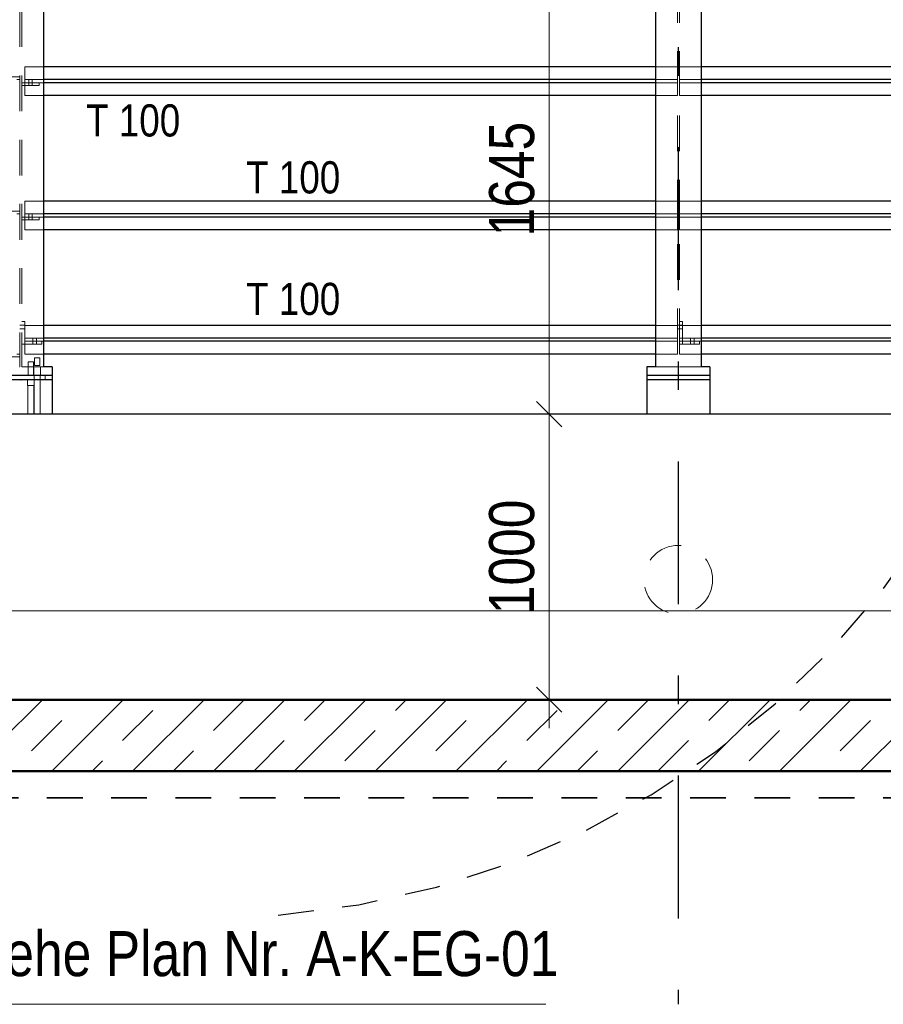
# Model space of a CAD drawing. Header units: millimetres. Extents: x 0 to 96, y -6 to 70.6.
# Tile 51 of 138: x 8.7 to 11.7, y 35 to 38.4. Entities that reach past the tile are written whole.
import ezdxf

# ---------------------------------------------------------------- set-up
doc = ezdxf.new("R2010")
doc.units = ezdxf.units.MM
doc.linetypes.add('DASHDOTX2', pattern=[2, 1, -0.5, 0, -0.5])
doc.linetypes.add('HIDDEN', pattern=[0.375, 0.25, -0.125])
doc.layers.add('Achsen', color=7, linetype='Continuous', lineweight=20)
doc.layers.add('Schraffuren', color=7, linetype='Continuous', lineweight=20)
doc.styles.add('Arial Narrow', font='ARIALN.TTF')
doc.dimstyles.new('Arch_Strakon_dimstyle', dxfattribs={"dimtxt": 15.75, "dimasz": 1, "dimexe": 1.25, "dimexo": 0.0625, "dimgap": 1, "dimtad": 0, "dimdec": 3, "dimzin": 12, "dimdsep": 46, "dimtxsty": 'Arial Narrow', "dimblk": 'Arrowhead_Tick', "dimsah": 1, "dimcen": 0, "dimse1": 1, "dimse2": 1, "dimclrd": 6, "dimclrt": 2, "dimazin": 0, "dimtfac": 1, "dimtdec": 4, "dimtmove": 0, "dimatfit": 3, "dimldrblk": 'NONE', "dimfxl": 1, "dimtvp": 1, "dimtolj": 1, "dimtzin": 0, "dimlwd": 13, "dimarcsym": 2})

# ---------------------------------------------------------------- blocks, each defined once
blk = doc.blocks.new('Arrowhead_Tick')
at = {"color": 0, "linetype": 'Continuous', "lineweight": -2}
for p, q in [((0, 20), (0, -10)), ((-1, 0), (0, 0)), ((10, 0), (0, 0))]:
    blk.add_line(p, q, dxfattribs=at)
at = {"color": 2, "linetype": 'Continuous', "lineweight": 35}
blk.add_line((4.42, 4.42), (-4.42, -4.42), dxfattribs=at)
blk = doc.blocks.new('*D31')
at = {"layer": 'Achsen', "color": 6, "linetype": 'Continuous', "lineweight": 13}
blk.add_line((6.3701, 38.9836), (8.6495, 38.9836), dxfattribs=at)
at = {"layer": 'Defpoints', "color": 0}
for p in [(8.6595, 38.9836), (6.3601, 38.7641), (8.6595, 37.1492)]:
    blk.add_point(p, dxfattribs=at)
at = {"layer": 'Achsen', "color": 6, "lineweight": 13, "xscale": 0.01, "yscale": 0.01, "zscale": 0.01}
blk.add_blockref('Arrowhead_Tick', (8.6595, 38.9836), dxfattribs=at)
at = {"layer": 'Achsen', "color": 6, "lineweight": 13, "xscale": 0.01, "yscale": 0.01, "zscale": 0.01, "rotation": 180}
blk.add_blockref('Arrowhead_Tick', (6.3601, 38.9836), dxfattribs=at)
at = {"layer": 'Achsen', "color": 3, "lineweight": -2, "insert": (7.5098, 39.0911), "char_height": 0.1125, "attachment_point": 5, "style": 'Arial Narrow'}
blk.add_mtext('\\A1;2300', dxfattribs=at)
blk = doc.blocks.new('_None')
blk = doc.blocks.new('*D32')
at = {"layer": 'Achsen', "color": 6, "linetype": 'Continuous', "lineweight": 13}
blk.add_line((8.6695, 38.9836), (10.9491, 38.9836), dxfattribs=at)
at = {"layer": 'Defpoints', "color": 0}
for p in [(10.9591, 40.1634), (10.9591, 38.9836), (8.6595, 37.1492)]:
    blk.add_point(p, dxfattribs=at)
at = {"layer": 'Achsen', "color": 6, "lineweight": 13, "xscale": 0.01, "yscale": 0.01, "zscale": 0.01}
blk.add_blockref('Arrowhead_Tick', (10.9591, 38.9836), dxfattribs=at)
at = {"layer": 'Achsen', "color": 6, "lineweight": 13, "xscale": 0.01, "yscale": 0.01, "zscale": 0.01, "rotation": 180}
blk.add_blockref('Arrowhead_Tick', (8.6595, 38.9836), dxfattribs=at)
at = {"layer": 'Achsen', "color": 3, "lineweight": -2, "insert": (9.8093, 39.0911), "char_height": 0.1125, "attachment_point": 5, "style": 'Arial Narrow'}
blk.add_mtext('\\A1;2300', dxfattribs=at)
blk = doc.blocks.new('*D33')
at = {"layer": 'Achsen', "color": 6, "linetype": 'Continuous', "lineweight": 13}
blk.add_line((10.9691, 38.9836), (13.2497, 38.9836), dxfattribs=at)
at = {"layer": 'Defpoints', "color": 0}
for p in [(10.9591, 40.1634), (13.2597, 38.9836), (13.2597, 37.1492)]:
    blk.add_point(p, dxfattribs=at)
at = {"layer": 'Achsen', "color": 6, "lineweight": 13, "xscale": 0.01, "yscale": 0.01, "zscale": 0.01}
blk.add_blockref('Arrowhead_Tick', (13.2597, 38.9836), dxfattribs=at)
at = {"layer": 'Achsen', "color": 6, "lineweight": 13, "xscale": 0.01, "yscale": 0.01, "zscale": 0.01, "rotation": 180}
blk.add_blockref('Arrowhead_Tick', (10.9591, 38.9836), dxfattribs=at)
at = {"layer": 'Achsen', "color": 3, "lineweight": -2, "insert": (12.1094, 39.0911), "char_height": 0.1125, "attachment_point": 5, "style": 'Arial Narrow'}
blk.add_mtext('\\A1;2300.6', dxfattribs=at)
blk = doc.blocks.new('*D68')
at = {"layer": 'Achsen', "color": 6, "linetype": 'Continuous', "lineweight": 13}
blk.add_line((10.5081, 36.0392), (10.5081, 37.0191), dxfattribs=at)
at = {"layer": 'Defpoints', "color": 0}
for p in [(6.1891, 37.0291), (10.5081, 37.0291), (7.1893, 36.0292)]:
    blk.add_point(p, dxfattribs=at)
at = {"layer": 'Achsen', "color": 6, "lineweight": 13, "xscale": 0.01, "yscale": 0.01, "zscale": 0.01}
for p, rotation in [((10.5081, 37.0291), 90), ((10.5081, 36.0292), 270)]:
    blk.add_blockref('Arrowhead_Tick', p, dxfattribs=dict(at, rotation=rotation))
at = {"layer": 'Achsen', "color": 2, "lineweight": 35, "insert": (10.3777, 36.5291), "char_height": 0.1575, "attachment_point": 5, "rotation": 90, "style": 'Arial Narrow'}
blk.add_mtext('\\A1;1000', dxfattribs=at)
blk = doc.blocks.new('*D69')
at = {"layer": 'Achsen', "color": 6, "linetype": 'Continuous', "lineweight": 13}
blk.add_line((10.5081, 37.0391), (10.5081, 38.6641), dxfattribs=at)
at = {"layer": 'Defpoints', "color": 0}
for p in [(10.5081, 38.6741), (10.8801, 38.6741), (6.1891, 37.0291)]:
    blk.add_point(p, dxfattribs=at)
at = {"layer": 'Achsen', "color": 6, "lineweight": 13, "xscale": 0.01, "yscale": 0.01, "zscale": 0.01}
for p, rotation in [((10.5081, 38.6741), 90), ((10.5081, 37.0291), 270)]:
    blk.add_blockref('Arrowhead_Tick', p, dxfattribs=dict(at, rotation=rotation))
at = {"layer": 'Achsen', "color": 2, "lineweight": 35, "insert": (10.3777, 37.8516), "char_height": 0.1575, "attachment_point": 5, "rotation": 90, "style": 'Arial Narrow'}
blk.add_mtext('\\A1;1645', dxfattribs=at)

msp = doc.modelspace()

# ---------------------------------------------------------------- hatches: boundary and pattern name
at = {"layer": 'Schraffuren', "lineweight": 13}
h = msp.add_hatch(dxfattribs=at)
h.set_pattern_fill('bB', color=6, scale=0.01, angle=45, style=0, pattern_type=2)
h.set_pattern_definition([(45, (0, 0), (-0.1414214, 0.1414214), [0.15, -0.1]), (45, (-0.07071, 0.07071), (-0.1414214, 0.1414214), [])])
h.paths.add_polyline_path([(23.334264, 35.7792226), (7.439264, 35.7792226), (7.189264, 36.0292226), (23.334264, 36.0292221)])

# ---------------------------------------------------------------- linework, layer by layer
at = {"color": 6, "linetype": 'HIDDEN', "lineweight": 13, "ltscale": 0.5}
for p, q in [((10.9563199, 38.7490763), (10.9563199, 37.1942261)), ((10.9638199, 38.7490763), (10.9638199, 37.1942261)), ((8.6557265, 38.6645763), (8.6557265, 37.1942261)), ((8.6632265, 38.6645763), (8.6632265, 37.1942261)), ((8.7394765, 38.2442261), (8.6732265, 38.2442261)), ((8.6732265, 38.2442261), (8.6732265, 38.1997261)), ((10.9565199, 38.2442261), (10.8800699, 38.2442261)), ((10.9565199, 38.2442261), (10.9565199, 38.1997261)), ((11.0400699, 38.2442261), (10.9636199, 38.2442261)), ((10.9636199, 38.2442261), (10.9636199, 38.1997261)), ((8.6557265, 38.2097261), (8.5957265, 38.2097261)), ((8.6557265, 38.1997261), (8.6457265, 38.1997261)), ((8.7394765, 38.1997261), (8.6732265, 38.1997261)), ((8.6732265, 38.1997261), (8.6732265, 38.1887261)), ((8.6872563, 38.1997261), (8.6872563, 38.1887261)), ((8.6992563, 38.1997261), (8.6992563, 38.1887261)), ((10.9565199, 38.1997261), (10.8800699, 38.1997261)), ((10.9565199, 38.1997261), (10.9565199, 38.1887261)), ((11.0400699, 38.1997261), (10.9636199, 38.1997261)), ((10.9636199, 38.1997261), (10.9636199, 38.1887261)), ((8.6732265, 38.1887261), (8.6632265, 38.1887261)), ((8.7232265, 38.1787261), (8.6632265, 38.1787261)), ((8.7232265, 38.1887261), (8.6732265, 38.1887261)), ((8.6732265, 38.1887261), (8.6732265, 38.1442261)), ((8.6872563, 38.1887261), (8.6872564, 38.1787261)), ((8.6992563, 38.1887261), (8.6992564, 38.1787261)), ((8.7394765, 38.1887261), (8.7232265, 38.1887261)), ((8.7232265, 38.1887261), (8.7232265, 38.1787261)), ((10.9565199, 38.1887261), (10.8800699, 38.1887261)), ((10.9565199, 38.1887261), (10.9565199, 38.1442261)), ((11.0400699, 38.1887261), (10.9636199, 38.1887261)), ((10.9636199, 38.1887261), (10.9636199, 38.1442261)), ((8.7394765, 38.1442261), (8.6732265, 38.1442261)), ((10.9565199, 38.1442261), (10.8800699, 38.1442261)), ((11.0400699, 38.1442261), (10.9636199, 38.1442261)), ((8.7394765, 37.7742261), (8.6732265, 37.7742261)), ((8.6732265, 37.7742261), (8.6732265, 37.7297261)), ((10.9565199, 37.7742261), (10.8800699, 37.7742261)), ((10.9565199, 37.7742261), (10.9565199, 37.7297261)), ((11.0400699, 37.7742261), (10.9636199, 37.7742261)), ((10.9636199, 37.7742261), (10.9636199, 37.7297261)), ((8.6557265, 37.7397261), (8.5957265, 37.7397261)), ((8.6557265, 37.7297261), (8.6457265, 37.7297261)), ((8.6732265, 37.7187261), (8.6632265, 37.7187261)), ((8.7232265, 37.7087261), (8.6632265, 37.7087261)), ((8.7394765, 37.7297261), (8.6732265, 37.7297261)), ((8.6732265, 37.7297261), (8.6732265, 37.7187261)), ((8.7232265, 37.7187261), (8.6732265, 37.7187261)), ((8.6732265, 37.7187261), (8.6732265, 37.6742261)), ((8.6872585, 37.7297261), (8.6872585, 37.7187261)), ((8.6872585, 37.7187261), (8.6872586, 37.7087261)), ((8.6992585, 37.7297261), (8.6992585, 37.7187261)), ((8.6992585, 37.7187261), (8.6992586, 37.7087261)), ((8.7394765, 37.7187261), (8.7232265, 37.7187261)), ((8.7232265, 37.7187261), (8.7232265, 37.7087261)), ((10.9565199, 37.7297261), (10.8800699, 37.7297261)), ((10.9565199, 37.7187261), (10.8800699, 37.7187261)), ((10.9565199, 37.7297261), (10.9565199, 37.7187261)), ((10.9565199, 37.7187261), (10.9565199, 37.6742261)), ((11.0400699, 37.7297261), (10.9636199, 37.7297261)), ((10.9636199, 37.7297261), (10.9636199, 37.7187261)), ((11.0400699, 37.7187261), (10.9636199, 37.7187261)), ((10.9636199, 37.7187261), (10.9636199, 37.6742261)), ((8.7394765, 37.6742261), (8.6732265, 37.6742261)), ((10.9565199, 37.6742261), (10.8800699, 37.6742261)), ((11.0400699, 37.6742261), (10.9636199, 37.6742261)), ((8.6632265, 37.3402261), (8.6557265, 37.3402261)), ((8.6732265, 37.3537261), (8.6632265, 37.3537261)), ((8.6732265, 37.3402261), (8.6632265, 37.3402261)), ((8.6732265, 37.3537261), (8.6732265, 37.2737261)), ((8.7394765, 37.3392261), (8.6732265, 37.3392261)), ((10.9565199, 37.3392261), (10.8800699, 37.3392261)), ((10.9638199, 37.3402261), (10.9563199, 37.3402261)), ((10.9565199, 37.3392261), (10.9565199, 37.2947261)), ((11.0400699, 37.3392261), (10.9636199, 37.3392261)), ((10.9636199, 37.3392261), (10.9636199, 37.2947261)), ((10.9738199, 37.3537261), (10.9638199, 37.3537261)), ((10.9738199, 37.3402261), (10.9638199, 37.3402261)), ((10.9738199, 37.3537261), (10.9738199, 37.2737261)), ((8.6632265, 37.3272261), (8.6557265, 37.3272261)), ((8.6732265, 37.3272261), (8.6632265, 37.3272261)), ((8.7394765, 37.2947357), (8.6732265, 37.2947353)), ((8.7017265, 37.2947261), (8.7017265, 37.2837261)), ((8.7147265, 37.2947261), (8.7147265, 37.2837261)), ((10.9565199, 37.2947461), (10.8800699, 37.2947457)), ((10.9638199, 37.3272261), (10.9563199, 37.3272261)), ((10.9565199, 37.2947261), (10.9565199, 37.2837261)), ((11.0400699, 37.2947464), (10.9636199, 37.2947461)), ((10.9636199, 37.2947261), (10.9636199, 37.2837261)), ((10.9738199, 37.3272261), (10.9638199, 37.3272261)), ((11.0023199, 37.2947261), (11.0023199, 37.2837261)), ((11.0153199, 37.2947261), (11.0153199, 37.2837261)), ((8.6732265, 37.2737354), (8.6632265, 37.2737353)), ((8.7332265, 37.2837261), (8.6732265, 37.2837261)), ((8.7332265, 37.2737356), (8.6732265, 37.2737354)), ((8.6732265, 37.2737261), (8.6732265, 37.2392261)), ((8.7017265, 37.2837261), (8.7017265, 37.2737261)), ((8.7147265, 37.2837261), (8.7147265, 37.2737261)), ((8.7394765, 37.2837261), (8.7332265, 37.2837261)), ((8.7332265, 37.2837261), (8.7332265, 37.2737261)), ((10.9565199, 37.2837261), (10.8800699, 37.2837261)), ((10.9565199, 37.2837261), (10.9565199, 37.2392261)), ((11.0400699, 37.2837261), (10.9636199, 37.2837261)), ((10.9636199, 37.2837261), (10.9636199, 37.2392261)), ((10.9738199, 37.2737461), (10.9638199, 37.2737461)), ((11.0338199, 37.2737464), (10.9738199, 37.2737461)), ((11.0023199, 37.2837261), (11.0023199, 37.2737261)), ((11.0153199, 37.2837261), (11.0153199, 37.2737261)), ((11.0338199, 37.2837261), (11.0338199, 37.2737261)), ((8.6557265, 37.2292261), (8.5957265, 37.2292261)), ((8.6557265, 37.2392261), (8.6457265, 37.2392261)), ((8.7394765, 37.2392261), (8.6732265, 37.2392261)), ((8.7080384, 37.2262261), (8.7073023, 37.2262261)), ((8.7073023, 37.2262261), (8.7073023, 37.1992261)), ((8.7101346, 37.2262261), (8.7080384, 37.2262261)), ((8.7132719, 37.2262261), (8.7101346, 37.2262261)), ((8.7169726, 37.2262261), (8.7132719, 37.2262261)), ((8.7206732, 37.2262261), (8.7169726, 37.2262261)), ((8.7238105, 37.2262261), (8.7206732, 37.2262261)), ((8.7259067, 37.2262261), (8.7238105, 37.2262261)), ((8.7266428, 37.2262261), (8.7259067, 37.2262261)), ((8.7266428, 37.2262261), (8.7266428, 37.1992261)), ((10.9565199, 37.2392261), (10.8800699, 37.2392261)), ((11.0400699, 37.2392261), (10.9636199, 37.2392261)), ((8.6557265, 37.1942261), (8.6548455, 37.1942261)), ((8.6641075, 37.1942261), (8.6632265, 37.1942261)), ((8.6666642, 37.1942261), (8.6641075, 37.1942261)), ((8.6706464, 37.1942261), (8.6666642, 37.1942261)), ((8.6756642, 37.1942261), (8.6706464, 37.1942261)), ((8.6812265, 37.1942261), (8.6756642, 37.1942261)), ((8.7394765, 37.1942261), (8.6812265, 37.1942261)), ((8.6855424, 37.2120029), (8.6848063, 37.2120029)), ((8.6848063, 37.2120029), (8.6848063, 37.1642262)), ((8.6876387, 37.2120029), (8.6855424, 37.2120029)), ((8.6907759, 37.2120029), (8.6876387, 37.2120029)), ((8.6944766, 37.2120029), (8.6907759, 37.2120029)), ((8.6981772, 37.2120029), (8.6944766, 37.2120029)), ((8.7013145, 37.2120029), (8.6981772, 37.2120029)), ((8.7034107, 37.2120029), (8.7013145, 37.2120029)), ((8.7041468, 37.2120029), (8.7034107, 37.2120029)), ((8.7041468, 37.2120029), (8.7041468, 37.1642263)), ((8.7049764, 37.1942261), (8.7049766, 37.1642261)), ((8.7080384, 37.1992261), (8.7073023, 37.1992261)), ((8.7101346, 37.1992261), (8.7080384, 37.1992261)), ((8.7132719, 37.1992261), (8.7101346, 37.1992261)), ((8.7169726, 37.1992261), (8.7132719, 37.1992261)), ((8.7206732, 37.1992261), (8.7169726, 37.1992261)), ((8.7238105, 37.1992261), (8.7206732, 37.1992261)), ((8.7259067, 37.1992261), (8.7238105, 37.1992261)), ((8.7266428, 37.1992261), (8.7259067, 37.1992261)), ((8.7289726, 37.1942261), (8.7289726, 37.1642261)), ((10.9383199, 37.1942261), (10.8800699, 37.1942261)), ((10.9438822, 37.1942261), (10.9383199, 37.1942261)), ((10.9489, 37.1942261), (10.9438822, 37.1942261)), ((10.9528822, 37.1942261), (10.9489, 37.1942261)), ((10.9554389, 37.1942261), (10.9528822, 37.1942261)), ((10.9563199, 37.1942261), (10.9554389, 37.1942261)), ((10.9647009, 37.1942261), (10.9638199, 37.1942261)), ((10.9672576, 37.1942261), (10.9647009, 37.1942261)), ((10.9712398, 37.1942261), (10.9672576, 37.1942261)), ((10.9762576, 37.1942261), (10.9712398, 37.1942261)), ((10.9818199, 37.1942261), (10.9762576, 37.1942261)), ((11.0400699, 37.1942261), (10.9818199, 37.1942261)), ((8.6848063, 37.1642276), (8.6855424, 37.1642275)), ((8.6855424, 37.164225), (8.6848063, 37.1642249)), ((8.6876387, 37.1642259), (8.6855424, 37.1642258)), ((8.6855424, 37.1642258), (8.6876387, 37.1642259)), ((8.6876387, 37.1642268), (8.6907759, 37.1642269)), ((8.6876387, 37.1642259), (8.6907759, 37.1642261)), ((8.6981772, 37.164227), (8.7013145, 37.164227)), ((8.7034107, 37.1642263), (8.7013145, 37.1642262)), ((8.7034107, 37.1642248), (8.7013145, 37.1642249)), ((8.7041468, 37.1642263), (8.7034107, 37.1642263)), ((8.7034107, 37.1642263), (8.7041468, 37.1642263)), ((8.7064766, 37.1642261), (8.7064766, 37.1492261)), ((8.7274725, 37.1642261), (8.7274726, 37.1492261)), ((8.7444765, 37.1642261), (8.7444765, 37.1492261)), ((8.6824766, 37.1492261), (8.6824766, 37.1292259)), ((8.68339, 37.1292259), (8.6824766, 37.1292259)), ((8.6859913, 37.1292259), (8.68339, 37.1292259)), ((8.6839767, 37.1292259), (8.6839772, 37.0292261)), ((8.6898844, 37.1292259), (8.6859913, 37.1292259)), ((8.6944871, 37.1292259), (8.6898844, 37.1292259)), ((8.6990688, 37.1292259), (8.6944871, 37.1292259)), ((8.7029618, 37.1292259), (8.6990688, 37.1292259)), ((8.7055631, 37.1292259), (8.7029618, 37.1292259)), ((8.7049767, 37.1292259), (8.7049772, 37.0292261)), ((8.7064766, 37.1292259), (8.7055631, 37.1292259)), ((8.7064766, 37.1492261), (8.7064766, 37.0292261)), ((8.7274726, 37.1492261), (8.7274732, 37.0292261))]:
    msp.add_line(p, q, dxfattribs=at)
at = {"color": 6, "linetype": 'Continuous', "lineweight": 13}
msp.add_line((8.4494765, 36.3398431), (45.5597181, 36.3398431), dxfattribs=at)
at = {"color": 4, "linetype": 'Continuous', "lineweight": 50}
for p, q in [((23.334264, 36.0292221), (7.189264, 36.029216)), ((23.334264, 35.7792226), (7.439264, 35.7792226))]:
    msp.add_line(p, q, dxfattribs=at)
at = {"color": 2, "linetype": 'HIDDEN', "lineweight": 35, "ltscale": 0.5}
msp.add_line((48.9260159, 35.6861335), (7.2621145, 35.6861335), dxfattribs=at)
at = {"color": 5, "linetype": 'Continuous', "lineweight": 18}
msp.add_line((10.4962221, 34.9628747), (7.7781205, 34.9628747), dxfattribs=at)
at = {"color": 6, "linetype": 'HIDDEN', "lineweight": 13, "ltscale": 0.5}
msp.add_circle((10.9597065, 36.4492228), 0.12, dxfattribs=at)
at = {"color": 3, "linetype": 'HIDDEN', "lineweight": 25, "ltscale": 0.5}
msp.add_arc((9.3132762, 38.2644289), 3, 274.7234095, 82.0685902, dxfattribs=at)
at = {"layer": 'Achsen', "color": 3, "linetype": 'DASHDOTX2', "lineweight": 25, "ltscale": 0.5}
msp.add_line((10.9590671, 40.1633737), (10.9596598, 34.9628747), dxfattribs=at)
at = {"layer": 'Achsen', "color": 3, "linetype": 'Continuous', "lineweight": 25}
for p, q in [((10.8800699, 38.7490763), (10.8800699, 37.1942261)), ((11.0400699, 38.7490763), (11.0400699, 37.1942261)), ((8.7394765, 38.6645763), (8.7394765, 37.1942261)), ((10.8800699, 38.2442261), (8.7394765, 38.2442261)), ((13.1800699, 38.2442261), (11.0400699, 38.2442261)), ((10.8800699, 38.1997261), (8.7394765, 38.1997261)), ((13.1800699, 38.1997261), (11.0400699, 38.1997261)), ((10.8800699, 38.1887261), (8.7394765, 38.1887261)), ((13.1800699, 38.1887261), (11.0400699, 38.1887261)), ((10.8800699, 38.1442261), (8.7394765, 38.1442261)), ((13.1800699, 38.1442261), (11.0400699, 38.1442261)), ((10.8800699, 37.7742261), (8.7394765, 37.7742261)), ((13.1800699, 37.7742261), (11.0400699, 37.7742261)), ((10.8800699, 37.7297261), (8.7394765, 37.7297261)), ((10.8800699, 37.7187261), (8.7394765, 37.7187261)), ((13.1800699, 37.7297261), (11.0400699, 37.7297261)), ((13.1800699, 37.7187261), (11.0400699, 37.7187261)), ((10.8800699, 37.6742261), (8.7394765, 37.6742261)), ((13.1800699, 37.6742261), (11.0400699, 37.6742261)), ((10.8800699, 37.3392261), (8.7394765, 37.3392261)), ((13.1800699, 37.3392261), (11.0400699, 37.3392261)), ((10.8800699, 37.2947457), (8.7394765, 37.2947357)), ((13.1800699, 37.2947565), (11.0400699, 37.2947464)), ((10.8800699, 37.2837261), (8.7394765, 37.2837261)), ((13.1800699, 37.2837261), (11.0400699, 37.2837261)), ((10.8800699, 37.2392261), (8.7394765, 37.2392261)), ((13.1800699, 37.2392261), (11.0400699, 37.2392261)), ((8.7694765, 37.1942261), (8.7394765, 37.1942261)), ((8.7694765, 37.1942261), (8.7694765, 37.1642261)), ((10.8800699, 37.1942261), (10.8497065, 37.1942261)), ((10.8497065, 37.1942261), (10.8497065, 37.1642261)), ((11.0697065, 37.1942261), (11.0400699, 37.1942261)), ((11.0697065, 37.1942261), (11.0697065, 37.1642261)), ((8.7694765, 37.1642267), (8.5494765, 37.1642251)), ((8.7694765, 37.1642261), (8.7694765, 37.1492261)), ((11.0697065, 37.1642436), (10.8497065, 37.164242)), ((10.8497065, 37.1642261), (10.8497065, 37.1492261)), ((11.0697065, 37.1642261), (11.0697065, 37.1492261)), ((8.7694765, 37.1492261), (8.5494765, 37.1492261)), ((8.7694765, 37.1492261), (8.7694765, 37.0292261)), ((11.0697065, 37.1492261), (10.8497065, 37.1492261)), ((10.8497065, 37.1492261), (10.8497065, 37.0292261)), ((11.0697065, 37.1492261), (11.0697065, 37.0292261)), ((24.634264, 37.0292255), (6.8092626, 37.0292255))]:
    msp.add_line(p, q, dxfattribs=at)
at = {"layer": 'Achsen', "color": 9, "linetype": 'Continuous', "lineweight": 0}
msp.add_circle((8.6594765, 37.1492261), 0.00111, dxfattribs=at)

# ---------------------------------------------------------------- texts
at = {"color": 3, "lineweight": 25, "style": 'Arial Narrow'}
for p in [(8.8877452, 38.0008333), (9.4475935, 37.8015348), (9.4475935, 37.3759935)]:
    msp.add_text('T 100', height=0.1125, dxfattribs=at).set_placement(p)
at = {"color": 2, "lineweight": 35, "style": 'Arial Narrow'}
msp.add_text('EBT siehe Plan Nr. A-K-EG-01', height=0.1575, dxfattribs=at).set_placement((8.0740428, 35.0615155))

# ---------------------------------------------------------------- dimensions: what is measured, and where the dimension line sits
at = {"layer": 'Achsen', "lineweight": -2}
for base, p1, p2, text, override, picture, middle in [((10.9590671, 38.9836433), (8.6594765, 37.1492261), (10.9590671, 40.1633737), '2300', {"dimscale": 0.01, "dimtxt": 11.25, "dimasz": 1, "dimgap": 5, "dimtad": 1, "dimjust": 0, "dimtih": 0, "dimtoh": 0, "dimdec": 6, "dimdsep": 46, "dimtxsty": 'Arial Narrow', "dimclrd": 6, "dimclrt": 3, "dimtix": 1, "dimtofl": 255, "dimtmove": 0, "dimatfit": 2, "dimfxl": 0, "dimfxlon": 0, "dimtvp": 44.444444, "dimlwd": 13}, '*D32', (9.8092718, 38.9836433)), ((13.2597065, 38.9836433), (10.9590671, 40.1633737), (13.2597065, 37.1492261), '2300.6', {"dimscale": 0.01, "dimtxt": 11.25, "dimasz": 1, "dimgap": 5, "dimtad": 1, "dimjust": 0, "dimtih": 0, "dimtoh": 0, "dimdec": 4, "dimdsep": 46, "dimtxsty": 'Arial Narrow', "dimclrd": 6, "dimclrt": 3, "dimtix": 1, "dimtofl": 255, "dimtmove": 0, "dimatfit": 2, "dimfxl": 0, "dimfxlon": 0, "dimtvp": 44.444444, "dimlwd": 13}, '*D33', (12.1093868, 38.9836433)), ((8.6594765, 38.9836433), (6.3600699, 38.7640763), (8.6594765, 37.1492261), '2300', {"dimscale": 0.01, "dimtxt": 11.25, "dimasz": 1, "dimgap": 5, "dimtad": 1, "dimjust": 0, "dimtih": 0, "dimtoh": 0, "dimdec": 6, "dimdsep": 46, "dimtxsty": 'Arial Narrow', "dimclrd": 6, "dimclrt": 3, "dimtix": 1, "dimtofl": 255, "dimtmove": 0, "dimatfit": 2, "dimfxl": 0, "dimfxlon": 0, "dimtvp": 44.444444, "dimlwd": 13}, '*D31', (7.5097732, 38.9836433))]:
    dim = msp.add_linear_dim(base=base, p1=p1, p2=p2, text=text, dimstyle='Arch_Strakon_dimstyle', override=override, dxfattribs=at)
    dim.commit()
    dim.dimension.update_dxf_attribs({"geometry": picture, "text_midpoint": middle, "dimtype": 160})
at = {"layer": 'Achsen', "lineweight": 35}
for base, p1, p2, text, picture, middle in [((10.50808, 38.6740763), (6.1891126, 37.0290761), (10.8800699, 38.6740763), '1645', '*D69', (10.50808, 37.8515762)), ((10.50808, 37.0290761), (7.189264, 36.029216), (6.1891126, 37.0290761), '1000', '*D68', (10.50808, 36.5291461))]:
    dim = msp.add_linear_dim(base=base, p1=p1, p2=p2, angle=90, text=text, dimstyle='Arch_Strakon_dimstyle', override={"dimscale": 0.01, "dimtxt": 15.75, "dimasz": 1, "dimgap": 5, "dimtad": 1, "dimjust": 0, "dimtih": 0, "dimtoh": 0, "dimdec": 3, "dimdsep": 46, "dimtxsty": 'Arial Narrow', "dimclrd": 6, "dimclrt": 2, "dimtix": 1, "dimtofl": 255, "dimtmove": 0, "dimatfit": 2, "dimfxl": 0, "dimfxlon": 0, "dimtvp": 31.746032, "dimlwd": 13}, dxfattribs=at)
    dim.commit()
    dim.dimension.update_dxf_attribs({"geometry": picture, "text_midpoint": middle, "dimtype": 160})

doc.saveas('drawing.dxf')
